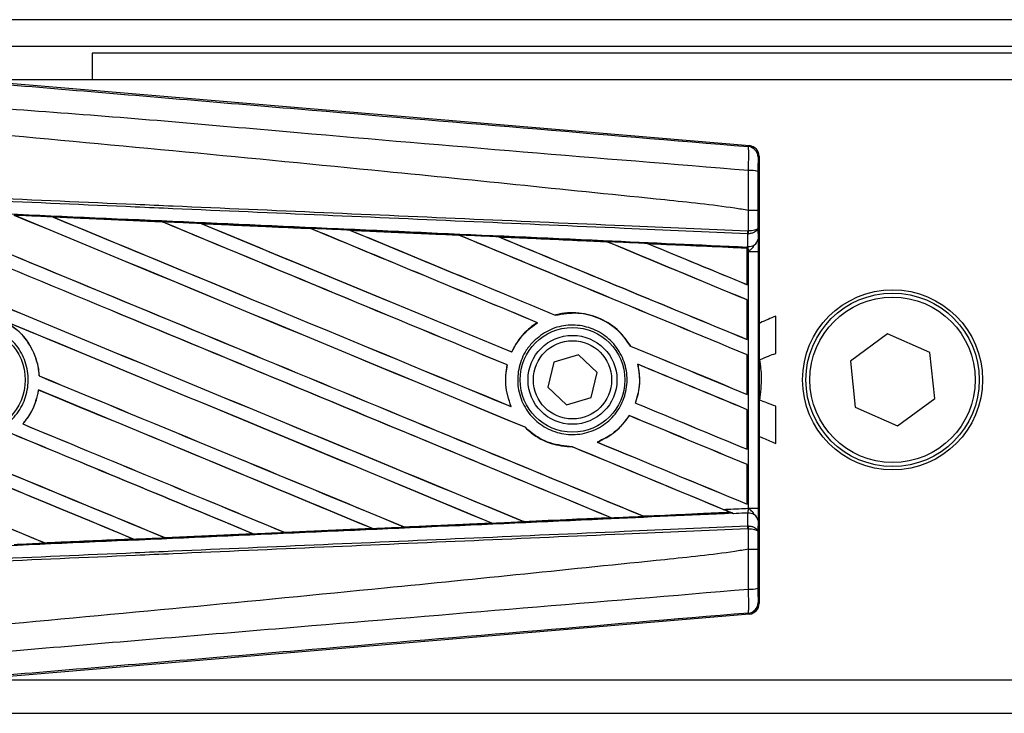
# Model space of a CAD drawing. Header units: millimetres. Extents: x 0 to 420, y 0 to 297.
# Tile 6 of 9: x 70 to 86, y 229 to 240. Entities that reach past the tile are written whole.
import ezdxf

# ---------------------------------------------------------------- set-up
doc = ezdxf.new("R2010")
doc.units = ezdxf.units.MM

msp = doc.modelspace()

# ---------------------------------------------------------------- linework, layer by layer
at = {"color": 7, "linetype": 'Continuous', "lineweight": 25}
for p, q in [((196.85, 240.2918), (62.1831, 240.2918)), ((196.7139, 239.8522), (68.2282, 239.8522)), ((70.9759, 239.7423), (70.9759, 239.3026)), ((196.2743, 239.7423), (70.9759, 239.7423)), ((68.766, 239.3156), (81.805, 238.2162)), ((86.3635, 239.3026), (68.9205, 239.3026)), ((81.7878, 238.2004), (81.805, 238.2162)), ((81.9661, 238.041), (81.9489, 238.0252)), ((81.9661, 238.041), (81.9661, 230.6723)), ((81.7883, 237.1493), (81.7885, 237.1493)), ((81.7883, 236.8105), (81.7883, 237.1493)), ((81.9463, 237.1489), (81.9463, 236.8559)), ((70.3244, 237.0407), (72.1299, 236.9605)), ((70.3253, 237.0403), (70.3244, 237.0407)), ((70.3253, 237.0403), (70.333, 237.0382)), ((72.1299, 236.9605), (72.1309, 236.96)), ((72.1331, 236.9581), (72.1309, 236.96)), ((72.7739, 236.9314), (72.7723, 236.932)), ((72.7739, 236.9314), (72.7814, 236.9292)), ((74.5739, 236.8509), (72.7739, 236.9314)), ((74.572, 236.8518), (74.5739, 236.8509)), ((74.5761, 236.849), (74.5739, 236.8509)), ((75.2248, 236.8217), (75.222, 236.8228)), ((75.2248, 236.8217), (75.2321, 236.8197)), ((81.7774, 236.7637), (81.7885, 236.7639)), ((81.7793, 236.552), (81.7774, 236.7637)), ((81.7814, 236.8104), (81.7883, 236.8105)), ((81.9463, 236.8559), (81.9479, 236.6767)), ((77.0198, 236.7394), (77.0177, 236.7412)), ((77.6781, 236.7114), (77.6852, 236.7094)), ((79.4642, 236.6291), (79.4622, 236.6308)), ((80.1339, 236.6004), (80.1407, 236.5985)), ((81.7695, 236.5262), (80.1339, 236.6004)), ((81.7687, 236.5246), (81.7695, 236.5262)), ((81.7687, 236.5246), (81.7687, 235.9256)), ((81.7697, 236.5297), (81.7695, 236.5262)), ((81.7697, 236.4743), (81.7697, 236.5297)), ((81.7697, 235.9242), (81.7697, 236.4743)), ((81.7907, 236.4733), (81.7697, 236.4743)), ((81.7699, 236.5455), (81.77, 236.5524)), ((81.77, 236.5524), (81.7793, 236.552)), ((81.7907, 232.2399), (81.7907, 236.4733)), ((81.7907, 236.4733), (81.9487, 236.4733)), ((81.9487, 236.4733), (81.9487, 232.2399)), ((81.7687, 235.9256), (81.7697, 235.9242)), ((81.7697, 235.6731), (81.7687, 235.6724)), ((81.7687, 235.6724), (81.7687, 235.0215)), ((81.7697, 235.02), (81.7697, 235.6731)), ((78.3127, 235.2987), (78.3159, 235.2984)), ((78.6071, 235.4231), (78.6057, 235.4247)), ((82.2396, 234.7929), (82.2396, 235.4066)), ((81.7687, 235.0215), (81.7697, 235.02)), ((84.0837, 235.1137), (83.4688, 234.6646)), ((84.7802, 234.8058), (84.0837, 235.1137)), ((77.8878, 234.8163), (77.8864, 234.8179)), ((79.8475, 234.9113), (79.8454, 234.9112)), ((84.8617, 234.0487), (84.7802, 234.8058)), ((78.5825, 234.6477), (78.484, 234.2363)), ((78.9881, 234.768), (78.5825, 234.6477)), ((79.2951, 234.477), (78.9881, 234.768)), ((81.7697, 234.7689), (81.7687, 234.7683)), ((81.7687, 234.7683), (81.7687, 234.1173)), ((81.7697, 234.1159), (81.7697, 234.7689)), ((83.4688, 234.6646), (83.5503, 233.9075)), ((77.8132, 234.6019), (77.8152, 234.6021)), ((79.1965, 234.0656), (79.2951, 234.477)), ((79.9644, 234.6142), (79.9668, 234.6122)), ((70.1027, 234.421), (70.1008, 234.4207)), ((70.09, 234.1897), (70.0917, 234.188)), ((78.484, 234.2363), (78.791, 233.9452)), ((78.791, 233.9452), (79.1965, 234.0656)), ((81.7687, 234.1173), (81.7697, 234.1159)), ((84.2467, 233.5995), (84.8617, 234.0487)), ((77.8795, 233.9156), (77.8764, 233.9179)), ((79.9284, 233.9738), (79.9262, 233.9736)), ((81.7697, 233.8648), (81.7687, 233.8641)), ((81.7687, 233.8641), (81.7687, 233.2132)), ((81.7697, 233.2117), (81.7697, 233.8648)), ((82.2396, 233.3088), (82.2396, 233.9225)), ((83.5503, 233.9075), (84.2467, 233.5995)), ((79.8248, 233.768), (79.8261, 233.7665)), ((69.8317, 233.629), (69.8291, 233.629)), ((78.1097, 233.5747), (78.1125, 233.5745)), ((78.8872, 233.253), (78.8893, 233.2511)), ((79.2999, 233.3294), (79.2961, 233.33)), ((81.7687, 233.2132), (81.7697, 233.2117)), ((81.7697, 232.9606), (81.7687, 232.96)), ((81.7687, 232.96), (81.7687, 232.309)), ((81.7697, 232.3076), (81.7697, 232.9606)), ((81.7687, 232.309), (81.7697, 232.3076)), ((81.7907, 232.2399), (81.9487, 232.2399)), ((79.5168, 232.0866), (79.5223, 232.0852)), ((80.0615, 232.1096), (80.0599, 232.1111)), ((80.0615, 232.1096), (81.4857, 232.1742)), ((81.4804, 232.1756), (81.4857, 232.1742)), ((81.543, 232.1509), (81.5288, 232.1568)), ((81.7774, 231.9496), (81.7793, 232.1612)), ((75.594, 231.9071), (74.147, 231.8425)), ((75.5858, 231.9095), (75.5916, 231.908)), ((75.5916, 231.908), (75.594, 231.9071)), ((76.118, 231.9316), (76.1162, 231.9333)), ((76.1202, 231.9306), (76.118, 231.9316)), ((77.5612, 231.995), (76.1202, 231.9306)), ((77.5519, 231.9979), (77.5576, 231.9964)), ((78.0899, 232.0204), (78.0882, 232.022)), ((81.7774, 231.9496), (81.7885, 231.9493)), ((81.7883, 231.9028), (81.7814, 231.9028)), ((81.7883, 231.564), (81.7883, 231.9028)), ((81.9479, 232.0366), (81.9463, 231.8573)), ((70.1999, 231.6674), (71.6561, 231.7321)), ((71.65, 231.7336), (71.6561, 231.7321)), ((71.6561, 231.7321), (71.657, 231.7317)), ((72.173, 231.7551), (72.1712, 231.7568)), ((72.173, 231.7551), (73.6244, 231.8199)), ((72.1738, 231.7547), (72.173, 231.7551)), ((73.626, 231.8193), (72.1738, 231.7547)), ((73.6185, 231.8214), (73.6244, 231.8199)), ((73.6244, 231.8199), (73.626, 231.8193)), ((74.1457, 231.8432), (74.1439, 231.8449)), ((74.147, 231.8425), (74.1457, 231.8432)), ((81.9463, 231.8573), (81.9463, 231.5644)), ((70.1999, 231.6674), (70.1981, 231.6691)), ((70.2004, 231.6671), (70.1999, 231.6674)), ((81.7885, 231.564), (81.7883, 231.564)), ((81.9489, 230.6881), (81.9661, 230.6723)), ((81.805, 230.4971), (68.766, 229.3976)), ((81.805, 230.4971), (81.7878, 230.5128)), ((68.9205, 229.4106), (86.3635, 229.4106)), ((68.2282, 228.8611), (196.7139, 228.8611))]:
    msp.add_line(p, q, dxfattribs=at)
for centre, radius in [((84.1652, 234.3566), 1.4838), ((84.1652, 234.3566), 1.4288), ((84.1652, 234.3566), 1.3629), ((68.9976, 234.3566), 0.8741), ((78.8895, 234.3566), 0.8629), ((78.8895, 234.3566), 0.7328), ((78.8895, 234.3566), 0.6448)]:
    msp.add_circle(centre, radius, dxfattribs=at)
for centre, radius, start, end in [((81.773, 238.0252), 0.1759, 0.00461, 85.17567), ((81.8249, 237.3983), 0.4088, 72.68242, 94.90681), ((81.2906, 236.8288), 0.4911, 352.38146, 357.85676), ((81.3018, 236.7854), 0.4872, 357.47222, 2.94403), ((81.795, 236.7071), 0.1559, 264.18694, 348.74615), ((81.795, 232.0062), 0.1559, 11.25385, 95.81306), ((81.2906, 231.8845), 0.4911, 2.14324, 7.61854), ((81.3018, 231.9278), 0.4872, 357.05597, 2.52778), ((81.8249, 231.3149), 0.4088, 265.09319, 287.31758), ((81.773, 230.6881), 0.1759, 274.82433, 359.99539)]:
    msp.add_arc(centre, radius, start, end, dxfattribs=at)
for centre, major_axis, ratio, start_param, end_param in [((81.7902, 238.041), (0.1295, 0.119), 0.9999298, 5.5398822, 7.0264884), ((62.6422, 240.1941), (188.5618, -78.1108), 0.0080625, 4.73054, 4.7977625), ((62.6422, 240.1941), (188.4519, -78.0653), 0.0080625, 4.7305916, 4.797783), ((62.6422, 237.3032), (188.5618, -78.1108), 0.0080625, 1.4844685, 1.5497155), ((62.6422, 237.3032), (188.4519, -78.0653), 0.0080625, 1.4844738, 1.5496877), ((62.6422, 241.0982), (188.5618, -78.1108), 0.0080625, 4.7435023, 4.8082676), ((62.6422, 241.0982), (188.4519, -78.0653), 0.0080625, 4.7435622, 4.8082852), ((62.6422, 238.2074), (188.5618, -78.1108), 0.0080625, 1.4920007, 1.5367618), ((62.6422, 238.2074), (188.4519, -78.0653), 0.0080625, 1.491968, 1.5367252), ((62.6422, 242.0024), (188.5618, -78.1108), 0.0080625, 4.7564808, 4.7966243), ((62.6422, 242.0024), (188.4519, -78.0653), 0.0080625, 4.7565498, 4.7966551), ((62.6422, 234.0841), (188.4529, -8.2305), 0.0174384, 1.5211746, 1.5307369), ((62.6422, 239.1115), (188.5618, -78.1108), 0.0080625, 1.4935829, 1.5237995), ((62.6422, 239.1115), (188.4519, -78.0653), 0.0080625, 1.4935466, 1.5237528), ((62.6422, 242.9065), (188.5618, -78.1108), 0.0080625, 4.7694771, 4.7966686), ((62.6422, 242.9065), (188.4519, -78.0653), 0.0080625, 4.7695567, 4.7967086), ((62.6422, 234.0841), (188.4529, -8.2305), 0.0174384, 1.50819, 1.5177301), ((62.6422, 240.0157), (188.5618, -78.1108), 0.0080625, 1.4909186, 1.510827), ((62.6422, 240.0157), (188.4519, -78.0653), 0.0080625, 1.490887, 1.5107682), ((62.6422, 243.8107), (188.5618, -78.1108), 0.0080625, 4.7824925, 4.8004965), ((62.6422, 243.8107), (188.4519, -78.0653), 0.0080625, 4.7825851, 4.8005386), ((62.6422, 234.0841), (188.4529, -8.2305), 0.0174384, 1.495191, 1.5047017), ((62.6422, 240.9198), (188.5618, -78.1108), 0.0080625, 1.4725233, 1.4978432), ((62.6422, 240.9198), (188.4519, -78.0653), 0.0080625, 1.472469, 1.4977693), ((62.6422, 244.7148), (188.5618, -78.1108), 0.0080625, 4.7955283, 4.8173417), ((62.6422, 244.7148), (188.4519, -78.0653), 0.0080625, 4.7956373, 4.817396), ((62.6422, 234.0841), (188.4529, -8.2305), 0.0174384, 1.4821755, 1.4916495), ((62.6422, 241.824), (188.5618, -78.1108), 0.0080625, 1.4725233, 1.4848473), ((62.6422, 241.824), (188.4519, -78.0653), 0.0080625, 1.472469, 1.4847537), ((62.6422, 245.619), (188.5618, -78.1108), 0.0080625, 4.8085854, 4.8173417), ((62.6422, 245.619), (188.4519, -78.0653), 0.0080625, 4.8087157, 4.817396), ((62.6422, 234.0841), (188.4529, -8.2305), 0.0174384, 1.4698908, 1.478571), ((62.6422, 237.4817), (188.4519, -78.0653), 0.0080625, 4.7157288, 4.7663143), ((62.6422, 237.4817), (188.5618, -78.1108), 0.0080625, 4.7157288, 4.7662988), ((62.6422, 236.3991), (188.5618, -78.1108), 0.0080625, 1.4949342, 1.5376601), ((62.6422, 236.3991), (188.4519, -78.0653), 0.0080625, 1.4949375, 1.5375119), ((62.6422, 233.6867), (188.5618, -78.1108), 0.0080625, 1.5263102, 1.5671512), ((62.6422, 233.6867), (188.4519, -78.0653), 0.0080625, 1.5263198, 1.5671374), ((62.6422, 243.8107), (188.5618, -78.1108), 0.0080625, 4.8070888, 4.8173417), ((62.6422, 243.8107), (188.4519, -78.0653), 0.0080625, 4.8071536, 4.817396), ((62.6422, 240.0157), (188.5618, -78.1108), 0.0080625, 1.4725233, 1.4821426), ((62.6422, 240.0157), (188.4519, -78.0653), 0.0080625, 1.472469, 1.4820756), ((62.6422, 239.2899), (188.5618, -78.1108), 0.0080625, 4.7552941, 4.7872672), ((62.6422, 239.2899), (188.4519, -78.0653), 0.0080625, 4.7553273, 4.7872878), ((62.6422, 236.5775), (188.5618, -78.1108), 0.0080625, 4.7227138, 4.7558224), ((62.6422, 236.5775), (188.4519, -78.0653), 0.0080625, 4.7227276, 4.7558335), ((62.6422, 235.495), (188.5618, -78.1108), 0.0080625, 1.5053953, 1.5346283), ((62.6422, 235.495), (188.4519, -78.0653), 0.0080625, 1.505399, 1.5345964), ((62.6422, 242.9065), (188.5618, -78.1108), 0.0080625, 4.8075194, 4.8173417), ((62.6422, 242.9065), (188.4519, -78.0653), 0.0080625, 4.8075844, 4.817396), ((62.6422, 239.1115), (188.5618, -78.1108), 0.0080625, 1.4725233, 1.482886), ((62.6422, 239.1115), (188.4519, -78.0653), 0.0080625, 1.472469, 1.4828257), ((62.6422, 238.3858), (188.5618, -78.1108), 0.0080625, 4.7538521, 4.7767798), ((62.6422, 238.3858), (188.4519, -78.0653), 0.0080625, 4.7538879, 4.7767986), ((62.6422, 234.5908), (188.5618, -78.1108), 0.0080625, 1.5158534, 1.5369497), ((62.6422, 234.5908), (188.4519, -78.0653), 0.0080625, 1.5158593, 1.5369218), ((62.6422, 238.2074), (188.5618, -78.1108), 0.0080625, 1.4746438, 1.4878779), ((62.6422, 238.2074), (188.4519, -78.0653), 0.0080625, 1.4740067, 1.4878161), ((62.6422, 242.0024), (188.5618, -78.1108), 0.0080625, 4.8041637, 4.8173417), ((62.6422, 242.0024), (188.4519, -78.0653), 0.0080625, 4.8042359, 4.817396), ((62.6422, 238.2074), (188.5618, -78.1108), 0.0080625, 1.4739962, 1.4746438), ((62.6422, 234.6292), (188.4529, 8.2305), 0.0174384, 4.7936815, 4.8012897), ((62.6422, 234.6292), (188.4529, 8.2305), 0.0174384, 4.8041838, 4.8117568), ((62.6422, 234.6292), (188.4529, 8.2305), 0.0174384, 4.7726972, 4.7803646), ((62.6422, 234.6292), (188.4529, 8.2305), 0.0174384, 4.7831864, 4.790826), ((62.6422, 234.6292), (188.4529, 8.2305), 0.0174384, 4.7517321, 4.7594438), ((62.6422, 234.6292), (188.4529, 8.2305), 0.0174384, 4.7622128, 4.7699042), ((81.7902, 230.6723), (0.1295, -0.119), 0.9999298, 5.5398822, 7.0264884)]:
    msp.add_ellipse(centre, major_axis=major_axis, ratio=ratio, start_param=start_param, end_param=end_param, dxfattribs=at)
for points, knots in [([(62.6782, 239.8032), (63.9775, 239.6937), (66.5759, 239.4747), (70.4723, 239.1473), (75.5479, 238.7216), (79.3152, 238.4069), (81.7878, 238.2004)], [0, 0, 0, 0, 0.20362021, 0.40724063, 0.61094774, 1, 1, 1, 1]), ([(81.79, 237.8057), (79.3146, 238.008), (75.5417, 238.3163), (70.4579, 238.7752), (66.5509, 239.0009), (63.9504, 239.477), (62.6454, 239.4114), (62.6454, 239.4114)], [0, 0, 0, 0, 0.3887669, 0.5925279, 0.7962893, 0.9999993, 1, 1, 1, 1]), ([(81.7883, 237.1493), (81.7145, 237.1611), (81.2588, 237.2343), (79.2592, 237.4378), (75.151, 237.862), (69.2238, 238.4203), (64.837, 238.826), (62.6422, 239.029)], [0, 0, 0, 0, 0.0117013, 0.0722088, 0.3141935, 0.6568871, 1, 1, 1, 1]), ([(81.79, 237.8057), (81.7912, 237.854), (81.7937, 237.9506), (81.7947, 238.0733), (81.7934, 238.161), (81.7906, 238.1964), (81.7884, 238.1996), (81.7878, 238.2004)], [0, 0, 0, 0, 0.22968814, 0.45959689, 0.68877935, 0.91808895, 1, 1, 1, 1]), ([(81.9489, 238.0252), (81.9488, 238.0247), (81.9485, 238.023), (81.9479, 238.0019), (81.9472, 237.9494), (81.9468, 237.8758), (81.9467, 237.8177), (81.9466, 237.7886)], [0, 0, 0, 0, 0.08210774, 0.31165455, 0.54070711, 0.77036972, 1, 1, 1, 1]), ([(81.7885, 237.1493), (81.7886, 237.2071), (81.789, 237.4263), (81.7896, 237.6448), (81.79, 237.8057)], [0, 0, 0, 0, 0.2638842, 1, 1, 1, 1]), ([(81.9466, 237.7886), (81.9465, 237.6317), (81.9464, 237.4187), (81.9463, 237.2051), (81.9463, 237.1489)], [0, 0, 0, 0, 0.7365741, 1, 1, 1, 1]), ([(81.7774, 236.7637), (81.0983, 236.7933), (79.5955, 236.8589), (77.2649, 236.9605), (74.7863, 237.0686), (72.9253, 237.1498), (71.0643, 237.231), (69.2032, 237.3121), (66.1889, 237.4436), (64.0013, 237.539), (62.6414, 237.5983)], [0, 0, 0, 0, 0.1067875, 0.2363437, 0.3660007, 0.4956801, 0.5280685, 0.6576247, 0.7871808, 1, 1, 1, 1]), ([(62.6434, 237.645), (64.0034, 237.5857), (66.1913, 237.4903), (69.2059, 237.3588), (71.0672, 237.2776), (72.9284, 237.1965), (74.7896, 237.1153), (77.2685, 237.0072), (79.5993, 236.9056), (81.1023, 236.8401), (81.7814, 236.8104)], [0, 0, 0, 0, 0.2128192, 0.3423754, 0.4719316, 0.50432, 0.6339994, 0.7636564, 0.8932125, 1, 1, 1, 1]), ([(62.6327, 237.3983), (62.8759, 237.3877), (64.0922, 237.3345), (66.2814, 237.2385), (69.1995, 237.1097), (72.1159, 236.9802), (74.5442, 236.8717), (76.9705, 236.7627), (79.2183, 236.6614), (80.9782, 236.5815), (81.7699, 236.5455)], [0, 0, 0, 0, 0.0380636, 0.1903223, 0.342581, 0.4948397, 0.6470984, 0.723226, 0.8754847, 1, 1, 1, 1]), ([(81.9463, 237.1489), (81.9461, 237.1489), (81.945, 237.1489), (81.9315, 237.149), (81.8962, 237.1491), (81.8469, 237.1492), (81.8079, 237.1492), (81.7885, 237.1493)], [0, 0, 0, 0, 0.0716067, 0.3068114, 0.5378745, 0.7689372, 1, 1, 1, 1]), ([(70.3244, 237.0407), (70.2916, 237.0421), (70.1272, 237.0494), (69.9151, 237.0588), (69.7358, 237.0667), (69.688, 237.0688)], [0, 0, 0, 0, 0.1549567, 0.7747838, 1, 1, 1, 1]), ([(72.1309, 236.96), (72.1247, 236.9603), (71.523, 236.9871), (70.921, 237.0139), (70.3253, 237.0403)], [0, 0, 0, 0, 0.0102907, 1, 1, 1, 1]), ([(72.7723, 236.932), (72.7394, 236.9334), (72.5751, 236.9407), (72.361, 236.9503), (72.1797, 236.9583), (72.1299, 236.9605)], [0, 0, 0, 0, 0.1534731, 0.767366, 1, 1, 1, 1]), ([(72.7723, 236.932), (73.1277, 236.9161), (73.6218, 236.8941), (74.2216, 236.8674), (74.4661, 236.8565), (74.572, 236.8518)], [0, 0, 0, 0, 0.5923667, 0.823393, 1, 1, 1, 1]), ([(75.222, 236.8228), (75.1892, 236.8242), (75.025, 236.8316), (74.8083, 236.8412), (74.6244, 236.8494), (74.572, 236.8518)], [0, 0, 0, 0, 0.1516201, 0.7581009, 1, 1, 1, 1]), ([(75.222, 236.8228), (75.3478, 236.8172), (75.6347, 236.8044), (76.0892, 236.7841), (76.5609, 236.763), (76.8713, 236.7491), (77.0143, 236.7427)], [0, 0, 0, 0, 0.2103832, 0.4801439, 0.7606264, 1, 1, 1, 1]), ([(77.0177, 236.7412), (76.8388, 236.7492), (76.2413, 236.7761), (75.6435, 236.8029), (75.2248, 236.8217)], [0, 0, 0, 0, 0.29949058, 1, 1, 1, 1]), ([(81.9463, 236.8559), (81.9463, 236.8558), (81.9462, 236.8532), (81.9434, 236.8456), (81.927, 236.8336), (81.8911, 236.8219), (81.8438, 236.8134), (81.8069, 236.8115), (81.7883, 236.8105)], [0, 0, 0, 0, 0.0053156, 0.1176999, 0.3508535, 0.5700679, 0.7835799, 1, 1, 1, 1]), ([(81.9463, 236.8559), (81.9463, 236.8557), (81.9462, 236.8505), (81.9434, 236.835), (81.9271, 236.8108), (81.8912, 236.7871), (81.8439, 236.77), (81.8071, 236.766), (81.7885, 236.7639)], [0, 0, 0, 0, 0.0053156, 0.1176999, 0.3508535, 0.5700679, 0.7835799, 1, 1, 1, 1]), ([(77.6735, 236.7132), (77.6407, 236.7147), (77.4765, 236.722), (77.2568, 236.7318), (77.0699, 236.7402), (77.0143, 236.7427)], [0, 0, 0, 0, 0.14942534, 0.747127, 1, 1, 1, 1]), ([(77.0143, 236.7427), (77.0155, 236.7422), (77.0173, 236.7414), (77.0176, 236.7412), (77.0177, 236.7412)], [0, 0, 0, 0, 0.6976298, 1, 1, 1, 1]), ([(77.6735, 236.7132), (77.8555, 236.7051), (78.2345, 236.6881), (78.8192, 236.6619), (79.2316, 236.6434), (79.4468, 236.6338), (79.4565, 236.6334)], [0, 0, 0, 0, 0.3060679, 0.6376123, 0.9838287, 1, 1, 1, 1]), ([(77.6781, 236.7114), (77.6775, 236.7116), (77.6767, 236.7119), (77.6743, 236.7129), (77.6735, 236.7132)], [0, 0, 0, 0, 0.6753525, 1, 1, 1, 1]), ([(79.4622, 236.6308), (79.4378, 236.6319), (78.8434, 236.6588), (78.2486, 236.6857), (77.6781, 236.7114)], [0, 0, 0, 0, 0.040966, 1, 1, 1, 1]), ([(80.1264, 236.6033), (80.0936, 236.6048), (79.9296, 236.6122), (79.7063, 236.6222), (79.5157, 236.6307), (79.4565, 236.6334)], [0, 0, 0, 0, 0.14692111, 0.73460584, 1, 1, 1, 1]), ([(79.4565, 236.6334), (79.4582, 236.6326), (79.4612, 236.6313), (79.4619, 236.631), (79.4622, 236.6308)], [0, 0, 0, 0, 0.56922607, 1, 1, 1, 1]), ([(80.1264, 236.6033), (80.3337, 236.594), (80.7775, 236.5741), (81.3252, 236.5496), (81.6656, 236.5343), (81.7697, 236.5297)], [0, 0, 0, 0, 0.3784171, 0.8098591, 1, 1, 1, 1]), ([(80.1339, 236.6004), (80.1331, 236.6007), (80.1318, 236.6012), (80.1281, 236.6027), (80.1264, 236.6033)], [0, 0, 0, 0, 0.5548092, 1, 1, 1, 1]), ([(81.9479, 236.6767), (81.9481, 236.6472), (81.9485, 236.5924), (81.9487, 236.5164), (81.9487, 236.4788), (81.9487, 236.4733)], [0, 0, 0, 0, 0.4975078, 0.9271867, 1, 1, 1, 1]), ([(81.7697, 236.4743), (81.7697, 236.4887), (81.7697, 236.5155), (81.7699, 236.5405), (81.77, 236.5509), (81.77, 236.5524)], [0, 0, 0, 0, 0.4979723, 0.9247743, 1, 1, 1, 1]), ([(81.7699, 236.5455), (81.7699, 236.5409), (81.7698, 236.5343), (81.7697, 236.5307), (81.7697, 236.5297)], [0, 0, 0, 0, 0.7081808, 1, 1, 1, 1]), ([(81.7907, 236.4733), (81.7905, 236.4754), (81.7895, 236.4901), (81.7862, 236.5196), (81.7817, 236.5407), (81.7793, 236.552)], [0, 0, 0, 0, 0.0718682, 0.4987863, 1, 1, 1, 1]), ([(81.7907, 236.4733), (81.791, 236.4736), (81.804, 236.484), (81.8364, 236.5101), (81.8642, 236.5406), (81.8811, 236.5591)], [0, 0, 0, 0, 0.0099417, 0.4001815, 1, 1, 1, 1]), ([(79.8475, 234.9113), (79.789, 234.9956), (79.6595, 235.1821), (79.3601, 235.3798), (78.9966, 235.4786), (78.7373, 235.4591), (78.6115, 235.4262), (78.6057, 235.4247)], [0, 0, 0, 0, 0.2124905, 0.4699569, 0.7284596, 0.9876644, 1, 1, 1, 1]), ([(78.6071, 235.4231), (78.7303, 235.4433), (78.977, 235.4837), (79.3444, 235.3837), (79.6506, 235.1892), (79.7839, 234.9989), (79.8454, 234.9112)], [0, 0, 0, 0, 0.2586156, 0.5182547, 0.7778659, 1, 1, 1, 1]), ([(68.3475, 235.0128), (68.4284, 235.0786), (68.5904, 235.2102), (68.8988, 235.2915), (69.2131, 235.2727), (69.5044, 235.1491), (69.7381, 234.9364), (69.8883, 234.6583), (69.9379, 234.3463), (69.8815, 234.0356), (69.7255, 233.761), (69.4874, 233.5536), (69.194, 233.4365), (68.8782, 233.4232), (68.5758, 233.5152), (68.3209, 233.7022), (68.1424, 233.9629), (68.0601, 234.2682), (68.0843, 234.5823), (68.1923, 234.8387), (68.3044, 234.9644), (68.3475, 235.0128)], [0, 0, 0, 0, 0.05370085, 0.107401, 0.16111805, 0.214849, 0.26857504, 0.32227575, 0.37594176, 0.42958299, 0.48322434, 0.53689062, 0.59059154, 0.64431766, 0.69804855, 0.75176548, 0.80545946, 0.8591318, 0.91279031, 0.96644543, 1, 1, 1, 1]), ([(69.5188, 235.3307), (69.5832, 235.291), (69.7534, 235.1863), (69.9639, 234.9317), (70.0778, 234.6479), (70.0956, 234.4727), (70.1008, 234.4207)], [0, 0, 0, 0, 0.20128692, 0.53121859, 0.86098152, 1, 1, 1, 1]), ([(70.1027, 234.421), (70.1009, 234.4442), (70.0895, 234.5907), (70.0083, 234.8544), (69.8062, 235.1429), (69.6228, 235.266), (69.5427, 235.3198)], [0, 0, 0, 0, 0.0633447, 0.4007335, 0.7381907, 1, 1, 1, 1]), ([(78.3127, 235.2987), (78.3023, 235.2922), (78.2256, 235.244), (78.0598, 235.1063), (77.9403, 234.9346), (77.8875, 234.8202), (77.8864, 234.8179)], [0, 0, 0, 0, 0.0566586, 0.4186058, 0.988574, 1, 1, 1, 1]), ([(77.8878, 234.8163), (77.9491, 234.9244), (78.058, 235.1165), (78.2374, 235.2431), (78.3159, 235.2984)], [0, 0, 0, 0, 0.5628369, 1, 1, 1, 1]), ([(82.2396, 235.4066), (82.1551, 235.3704), (82.0638, 235.3313), (81.9728, 235.2917), (81.9661, 235.2888)], [0, 0, 0, 0, 0.9262984, 1, 1, 1, 1]), ([(78.246, 234.9897), (78.3245, 235.055), (78.4814, 235.1856), (78.782, 235.2685), (79.0896, 235.2536), (79.3762, 235.1355), (79.607, 234.9293), (79.7562, 234.6585), (79.807, 234.3543), (79.7547, 234.0511), (79.6055, 233.7824), (79.3758, 233.5778), (79.0908, 233.4602), (78.7822, 233.4437), (78.4851, 233.5306), (78.2337, 233.7114), (78.0568, 233.965), (77.9739, 234.2625), (77.995, 234.569), (78.0976, 234.8192), (78.2049, 234.9424), (78.246, 234.9897)], [0, 0, 0, 0, 0.053804, 0.1076031, 0.1615183, 0.2155014, 0.269422, 0.323168, 0.3767051, 0.4301008, 0.4834934, 0.5370217, 0.5907565, 0.6446694, 0.6986525, 0.7525749, 0.8063418, 0.8599294, 0.9133852, 0.9668046, 1, 1, 1, 1]), ([(81.9774, 234.6897), (82.0255, 234.71), (82.112, 234.7467), (82.2004, 234.7787), (82.2396, 234.7929)], [0, 0, 0, 0, 0.5562157, 1, 1, 1, 1]), ([(81.9774, 234.023), (81.9929, 234.1483), (82.0204, 234.3709), (81.9905, 234.5928), (81.9774, 234.6897)], [0, 0, 0, 0, 0.56340772, 1, 1, 1, 1]), ([(77.8132, 234.6019), (77.8048, 234.5571), (77.7738, 234.3911), (77.7894, 234.1522), (77.8544, 233.9772), (77.8764, 233.9179)], [0, 0, 0, 0, 0.19606917, 0.72772298, 1, 1, 1, 1]), ([(77.8795, 233.9156), (77.8401, 234.0322), (77.7644, 234.2563), (77.7987, 234.49), (77.8152, 234.6021)], [0, 0, 0, 0, 0.520389, 1, 1, 1, 1]), ([(79.9644, 234.6142), (79.9828, 234.4924), (80.0157, 234.2753), (79.9535, 234.0657), (79.9262, 233.9736)], [0, 0, 0, 0, 0.5610233, 1, 1, 1, 1]), ([(79.9284, 233.9738), (79.945, 234.026), (79.999, 234.1958), (80.0064, 234.418), (79.9743, 234.5755), (79.9668, 234.6122)], [0, 0, 0, 0, 0.2539841, 0.8264322, 1, 1, 1, 1]), ([(70.09, 234.1897), (70.0607, 234.0688), (70.011, 233.8634), (69.8821, 233.6974), (69.8291, 233.629)], [0, 0, 0, 0, 0.5886716, 1, 1, 1, 1]), ([(69.8317, 233.629), (69.8692, 233.6766), (69.9835, 233.8214), (70.0623, 234.0203), (70.0877, 234.1651), (70.0917, 234.188)], [0, 0, 0, 0, 0.2914904, 0.8881008, 1, 1, 1, 1]), ([(82.2396, 233.9225), (82.1903, 233.9407), (82.1024, 233.9731), (82.0155, 234.0078), (81.9774, 234.023)], [0, 0, 0, 0, 0.56184858, 1, 1, 1, 1]), ([(79.8248, 233.768), (79.7493, 233.6686), (79.6067, 233.4808), (79.3955, 233.3782), (79.2961, 233.33)], [0, 0, 0, 0, 0.5295417, 1, 1, 1, 1]), ([(79.2999, 233.3294), (79.4038, 233.3807), (79.6137, 233.4843), (79.7548, 233.6718), (79.8261, 233.7665)], [0, 0, 0, 0, 0.4947316, 1, 1, 1, 1]), ([(78.1097, 233.5747), (78.1429, 233.544), (78.2669, 233.4294), (78.5276, 233.2862), (78.7703, 233.2627), (78.8893, 233.2511)], [0, 0, 0, 0, 0.1573825, 0.5868292, 1, 1, 1, 1]), ([(78.8872, 233.253), (78.7637, 233.2657), (78.5161, 233.291), (78.2596, 233.4377), (78.1407, 233.5483), (78.1125, 233.5745)], [0, 0, 0, 0, 0.431457, 0.865462, 1, 1, 1, 1]), ([(81.9661, 233.4264), (81.9899, 233.416), (82.0808, 233.3761), (82.1721, 233.3374), (82.2396, 233.3088)], [0, 0, 0, 0, 0.261919, 1, 1, 1, 1]), ([(81.3719, 232.2217), (81.4873, 232.2267), (81.6269, 232.2328), (81.7665, 232.2389), (81.7907, 232.2399)], [0, 0, 0, 0, 0.8265638, 1, 1, 1, 1]), ([(81.543, 232.1509), (81.5055, 232.1664), (81.4488, 232.1897), (81.3914, 232.2136), (81.3719, 232.2217)], [0, 0, 0, 0, 0.6608732, 1, 1, 1, 1]), ([(81.7793, 232.1612), (81.7797, 232.1628), (81.7822, 232.1733), (81.7864, 232.1963), (81.7894, 232.2231), (81.7905, 232.2376), (81.7907, 232.2399)], [0, 0, 0, 0, 0.0771068, 0.5053181, 0.9215233, 1, 1, 1, 1]), ([(81.8811, 232.1542), (81.8642, 232.1726), (81.8364, 232.2031), (81.804, 232.2293), (81.791, 232.2397), (81.7907, 232.2399)], [0, 0, 0, 0, 0.5998185, 0.9900583, 1, 1, 1, 1]), ([(81.9487, 232.2399), (81.9486, 232.2024), (81.9486, 232.1327), (81.9482, 232.0677), (81.948, 232.0407), (81.9479, 232.0366)], [0, 0, 0, 0, 0.4977123, 0.9237782, 1, 1, 1, 1]), ([(81.5288, 232.1568), (80.8174, 232.1245), (79.1377, 232.0483), (76.9706, 231.9505), (74.5442, 231.8416), (72.1159, 231.7331), (69.1995, 231.6036), (66.2814, 231.4748), (64.0922, 231.3787), (62.8759, 231.3256), (62.6327, 231.315)], [0, 0, 0, 0, 0.1133009, 0.26751, 0.3446127, 0.4988218, 0.6530308, 0.8072398, 0.9614489, 1, 1, 1, 1]), ([(78.0899, 232.0204), (78.5231, 232.04), (79.0006, 232.0615), (79.4779, 232.0831), (79.5223, 232.0852)], [0, 0, 0, 0, 0.9070225, 1, 1, 1, 1]), ([(79.5276, 232.0831), (79.3129, 232.0735), (78.835, 232.0521), (78.3568, 232.0307), (78.0934, 232.0189)], [0, 0, 0, 0, 0.4492129, 1, 1, 1, 1]), ([(79.5223, 232.0852), (79.5228, 232.085), (79.5237, 232.0847), (79.5265, 232.0835), (79.5276, 232.0831)], [0, 0, 0, 0, 0.615701, 1, 1, 1, 1]), ([(79.5276, 232.0831), (79.5604, 232.0846), (79.7244, 232.0919), (79.9042, 232.1), (80.051, 232.1066), (80.0667, 232.1073)], [0, 0, 0, 0, 0.1825482, 0.9127414, 1, 1, 1, 1]), ([(80.0667, 232.1073), (80.0651, 232.108), (80.0622, 232.1092), (80.0617, 232.1095), (80.0615, 232.1096)], [0, 0, 0, 0, 0.5769873, 1, 1, 1, 1]), ([(81.4934, 232.1712), (81.3232, 232.1636), (80.8478, 232.1423), (80.3721, 232.121), (80.0667, 232.1073)], [0, 0, 0, 0, 0.3579755, 1, 1, 1, 1]), ([(81.4857, 232.1742), (81.4863, 232.174), (81.4874, 232.1736), (81.4914, 232.172), (81.4934, 232.1712)], [0, 0, 0, 0, 0.5174533, 1, 1, 1, 1]), ([(81.4934, 232.1712), (81.4994, 232.1688), (81.51, 232.1645), (81.5231, 232.1591), (81.5288, 232.1568)], [0, 0, 0, 0, 0.5670555, 1, 1, 1, 1]), ([(81.7793, 232.1612), (81.7611, 232.1604), (81.6823, 232.157), (81.6035, 232.1536), (81.543, 232.1509)], [0, 0, 0, 0, 0.231001, 1, 1, 1, 1]), ([(62.6414, 231.1149), (64.0013, 231.1742), (66.1889, 231.2697), (69.2032, 231.4011), (71.0643, 231.4823), (72.9253, 231.5635), (74.7863, 231.6446), (77.2649, 231.7527), (79.5955, 231.8544), (81.0983, 231.9199), (81.7774, 231.9496)], [0, 0, 0, 0, 0.2128192, 0.3423754, 0.4719315, 0.5043199, 0.6339993, 0.7636563, 0.8932125, 1, 1, 1, 1]), ([(81.7814, 231.9028), (81.1023, 231.8732), (79.5993, 231.8077), (77.2685, 231.706), (74.7896, 231.5979), (72.9284, 231.5168), (71.0672, 231.4356), (69.2059, 231.3545), (66.1913, 231.223), (64.0034, 231.1276), (62.6434, 231.0683)], [0, 0, 0, 0, 0.1067875, 0.2363437, 0.3660006, 0.49568, 0.5280684, 0.6576246, 0.7871807, 1, 1, 1, 1]), ([(74.1457, 231.8432), (74.439, 231.8563), (74.921, 231.8779), (75.4029, 231.8995), (75.5916, 231.908)], [0, 0, 0, 0, 0.6083995, 1, 1, 1, 1]), ([(75.594, 231.9071), (75.6269, 231.9086), (75.8023, 231.9164), (75.9777, 231.9242), (76.1202, 231.9306)], [0, 0, 0, 0, 0.1872412, 1, 1, 1, 1]), ([(76.118, 231.9316), (76.239, 231.9371), (76.7189, 231.9586), (77.1987, 231.9803), (77.5576, 231.9964)], [0, 0, 0, 0, 0.2520371, 1, 1, 1, 1]), ([(77.5576, 231.9964), (77.5581, 231.9962), (77.5587, 231.996), (77.5607, 231.9952), (77.5612, 231.995)], [0, 0, 0, 0, 0.748666, 1, 1, 1, 1]), ([(77.5612, 231.995), (77.594, 231.9965), (77.7714, 232.0044), (77.9488, 232.0124), (78.0934, 232.0189)], [0, 0, 0, 0, 0.18503, 1, 1, 1, 1]), ([(78.0934, 232.0189), (78.0921, 232.0194), (78.0903, 232.0202), (78.09, 232.0204), (78.0899, 232.0204)], [0, 0, 0, 0, 0.6973497, 1, 1, 1, 1]), ([(81.7883, 231.9028), (81.8069, 231.9018), (81.8438, 231.8998), (81.8911, 231.8914), (81.927, 231.8796), (81.9434, 231.8677), (81.9462, 231.86), (81.9463, 231.8575), (81.9463, 231.8573)], [0, 0, 0, 0, 0.2164201, 0.4299321, 0.6491465, 0.8823001, 0.9946844, 1, 1, 1, 1]), ([(81.7885, 231.9493), (81.8071, 231.9473), (81.8439, 231.9433), (81.8912, 231.9261), (81.9271, 231.9024), (81.9434, 231.8783), (81.9462, 231.8628), (81.9463, 231.8576), (81.9463, 231.8573)], [0, 0, 0, 0, 0.2164201, 0.4299321, 0.6491465, 0.8823001, 0.9946844, 1, 1, 1, 1]), ([(71.657, 231.7317), (71.2599, 231.7141), (70.7745, 231.6926), (70.2888, 231.671), (70.2004, 231.6671)], [0, 0, 0, 0, 0.8178524, 1, 1, 1, 1]), ([(71.657, 231.7317), (71.6899, 231.7332), (71.8622, 231.7408), (72.0344, 231.7485), (72.1738, 231.7547)], [0, 0, 0, 0, 0.19078295, 1, 1, 1, 1]), ([(73.626, 231.8193), (73.6588, 231.8208), (73.8289, 231.8284), (74.0025, 231.8361), (74.1434, 231.8424), (74.147, 231.8425)], [0, 0, 0, 0, 0.1891642, 0.9787735, 1, 1, 1, 1]), ([(81.7883, 231.564), (81.7145, 231.5521), (81.2588, 231.479), (79.2592, 231.2754), (75.151, 230.8512), (69.2238, 230.293), (64.837, 229.8872), (62.6422, 229.6842)], [0, 0, 0, 0, 0.0117013, 0.0722088, 0.3141935, 0.6568871, 1, 1, 1, 1]), ([(69.687, 231.6444), (69.7199, 231.6458), (69.891, 231.6534), (70.0621, 231.661), (70.2004, 231.6671)], [0, 0, 0, 0, 0.1920833, 1, 1, 1, 1]), ([(81.7885, 231.564), (81.8079, 231.564), (81.8469, 231.564), (81.8962, 231.5641), (81.9315, 231.5642), (81.945, 231.5643), (81.9461, 231.5644), (81.9463, 231.5644)], [0, 0, 0, 0, 0.2310628, 0.4621255, 0.6931886, 0.9283933, 1, 1, 1, 1]), ([(81.79, 230.9076), (81.7896, 231.0685), (81.789, 231.287), (81.7886, 231.5062), (81.7885, 231.564)], [0, 0, 0, 0, 0.7361158, 1, 1, 1, 1]), ([(81.9463, 231.5644), (81.9463, 231.5081), (81.9464, 231.2945), (81.9465, 231.0815), (81.9466, 230.9246)], [0, 0, 0, 0, 0.2634259, 1, 1, 1, 1]), ([(62.6454, 229.3019), (62.6454, 229.3019), (63.9476, 229.411), (66.5522, 229.6314), (70.4576, 229.9592), (75.5419, 230.3858), (79.3146, 230.7009), (81.79, 230.9076)], [0, 0, 0, 0, 0.0000007, 0.2037107, 0.4074721, 0.6112331, 1, 1, 1, 1]), ([(81.7878, 230.5128), (81.7894, 230.5182), (81.7925, 230.5291), (81.7945, 230.6061), (81.7943, 230.7182), (81.7922, 230.8265), (81.7904, 230.8912), (81.79, 230.9076)], [0, 0, 0, 0, 0.2310896, 0.4626691, 0.6930315, 0.9222733, 1, 1, 1, 1]), ([(81.9466, 230.9246), (81.9466, 230.9148), (81.9467, 230.8759), (81.9469, 230.8108), (81.9474, 230.7435), (81.9481, 230.6975), (81.9486, 230.6912), (81.9489, 230.6881)], [0, 0, 0, 0, 0.07774703, 0.30683638, 0.53695653, 0.76850921, 1, 1, 1, 1]), ([(81.7878, 230.5128), (79.3152, 230.3063), (75.5484, 229.9917), (70.4728, 229.566), (66.5764, 229.2386), (63.9775, 229.0196), (62.6783, 228.9101)], [0, 0, 0, 0, 0.3890527, 0.5926729, 0.7963808, 1, 1, 1, 1])]:
    msp.add_open_spline(points, degree=3, knots=knots, dxfattribs=at)

doc.saveas('drawing.dxf')
